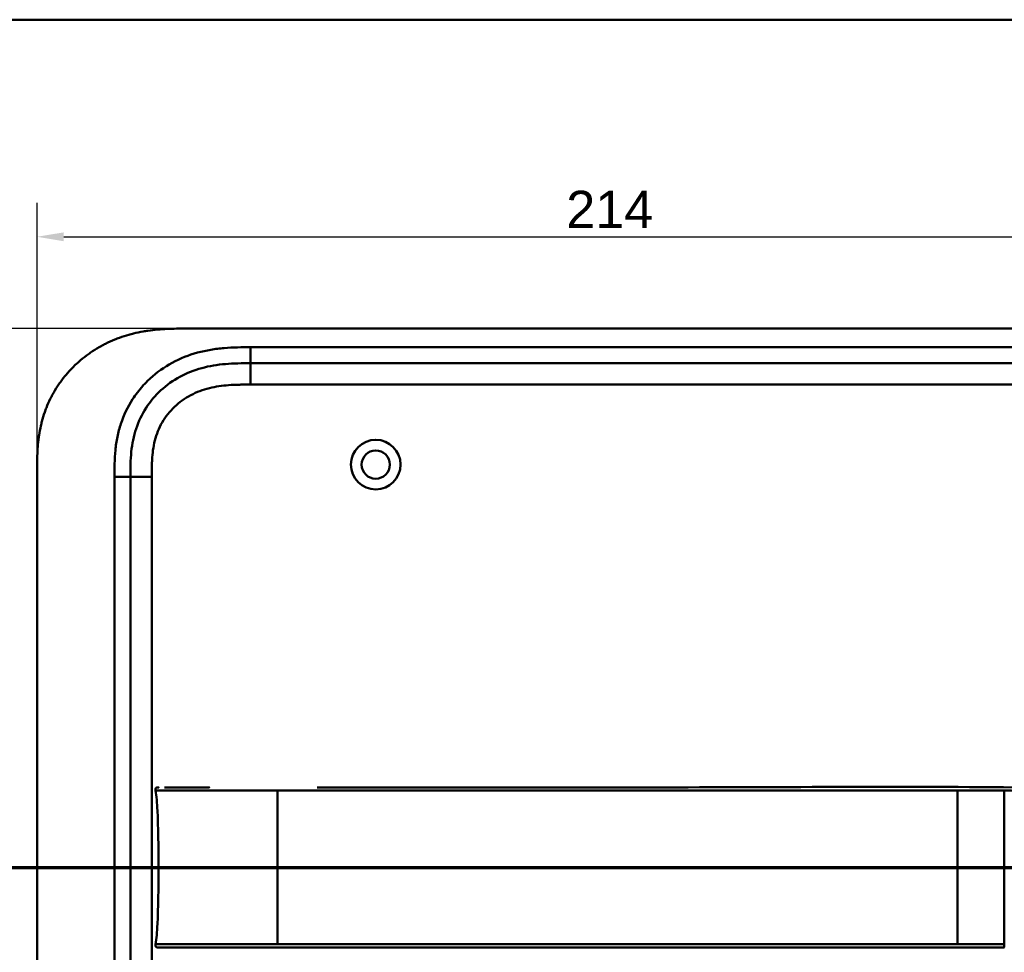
# Model space of a CAD drawing. Header units: millimetres. Extents: x 20 to 833, y 20 to 574.
# Tile 20 of 21: x 535 to 720, y 399 to 574. Entities that reach past the tile are written whole.
import ezdxf

# ---------------------------------------------------------------- set-up
doc = ezdxf.new("R2010")
doc.units = ezdxf.units.MM
doc.header["$LTSCALE"] = 2
for name, color, linetype, lineweight in [('Bemaßungen(DIN)', 7, 'Continuous', 25), ('Schnittansichtslinien(DIN)', 7, 'Continuous', 70), ('Sichtbare Kanten(DIN)', 7, 'Continuous', 50), ('Sichtbare tangentiale Kanten(DIN)', 7, 'Continuous', 50), ('Skizziergeometrie(DIN)', 7, 'Continuous', 50)]:
    doc.layers.add(name, color=color, linetype=linetype, lineweight=lineweight)
doc.styles.add('Aktuell-DINGroßer Text', font='arial.ttf')
doc.styles.add('STANDARD-DIN~0', font='arial.ttf')
doc.dimstyles.new('CAD-LAN', dxfattribs={"dimscale": 2, "dimtxt": 3.5, "dimasz": 2.5, "dimexe": 3.175, "dimexo": 0, "dimgap": 0.8, "dimtad": 1, "dimrnd": 1e-08, "dimtxsty": 'STANDARD-DIN~0', "dimcen": 0.09, "dimdle": 10, "dimclrd": 250, "dimclre": 250, "dimclrt": 250, "dimadec": 0, "dimazin": 2, "dimtfac": 1, "dimtmove": 0, "dimatfit": 3, "dimfxl": 1, "dimtolj": 1, "dimtzin": 0, "dimlwd": 25, "dimlwe": 25, "dimarcsym": 0})

# ---------------------------------------------------------------- blocks, each defined once
blk = doc.blocks.new('Ränder Standardrahmen')
at = {"layer": 'Skizziergeometrie(DIN)', "flags": 128}
blk.add_lwpolyline([(10, 10), (10, 287), (410, 287), (410, 10), (10, 10)], dxfattribs=at)
blk = doc.blocks.new('*D21')
at = {"layer": 'Bemaßungen(DIN)', "color": 250, "linetype": 'Continuous', "lineweight": 25, "true_color": 0x3f3f3f, "transparency": 16777216}
for p, q in [((565.19, 516.08), (490.84, 516.08)), ((497.19, 511.08), (497.19, 276.08)), ((565.19, 271.08), (490.84, 271.08))]:
    blk.add_line(p, q, dxfattribs=at)
at = {"layer": 'Bemaßungen(DIN)', "color": 250, "linetype": 'Continuous', "true_color": 0x3f3f3f, "transparency": 16777216}
for points in [[(496.36, 511.08), (498.02, 511.08), (497.19, 516.08)], [(496.36, 276.08), (498.02, 276.08), (497.19, 271.08)]]:
    blk.add_solid(points, dxfattribs=at)
at = {"layer": 'Defpoints', "color": 0, "linetype": 'Continuous', "transparency": 16777216}
for p in [(565.19, 516.08), (497.19, 271.08), (565.19, 271.08)]:
    blk.add_point(p, dxfattribs=at)
at = {"layer": 'Bemaßungen(DIN)', "color": 250, "linetype": 'Continuous', "lineweight": 25, "true_color": 0x3f3f3f, "transparency": 16777216, "insert": (488.44, 385.76), "char_height": 7, "attachment_point": 1, "rotation": 90, "style": 'STANDARD-DIN~0'}
blk.add_mtext('\\A1;245', dxfattribs=at)
blk = doc.blocks.new('*D22')
at = {"layer": 'Bemaßungen(DIN)', "color": 250, "linetype": 'Continuous', "lineweight": 25, "true_color": 0x3f3f3f, "transparency": 16777216}
for p, q in [((538.15, 489.3), (538.15, 539.65)), ((752.15, 489.3), (752.15, 539.65)), ((543.15, 533.3), (747.15, 533.3))]:
    blk.add_line(p, q, dxfattribs=at)
at = {"layer": 'Bemaßungen(DIN)', "color": 250, "linetype": 'Continuous', "true_color": 0x3f3f3f, "transparency": 16777216}
for points in [[(543.15, 534.13), (543.15, 532.46), (538.15, 533.3)], [(747.15, 534.13), (747.15, 532.46), (752.15, 533.3)]]:
    blk.add_solid(points, dxfattribs=at)
at = {"layer": 'Defpoints', "color": 0, "linetype": 'Continuous', "transparency": 16777216}
for p in [(752.15, 533.3), (538.15, 489.3), (752.15, 489.3)]:
    blk.add_point(p, dxfattribs=at)
at = {"layer": 'Bemaßungen(DIN)', "color": 250, "linetype": 'Continuous', "lineweight": 25, "true_color": 0x3f3f3f, "transparency": 16777216, "insert": (637.37, 541.93), "char_height": 7, "attachment_point": 1, "style": 'STANDARD-DIN~0'}
blk.add_mtext('\\A1;214', dxfattribs=at)
blk = doc.blocks.new('2DTransSchnitt0')
at = {"layer": 'Schnittansichtslinien(DIN)', "linetype": 'Continuous'}
for p, q in [((261.222, 218.636), (261.222, 212.535)), ((383.134, 218.636), (383.134, 212.535)), ((260.222, 212.535), (261.222, 207.535)), ((262.222, 212.535), (260.222, 212.535)), ((261.222, 212.535), (261.222, 207.535)), ((261.222, 207.535), (262.222, 212.535)), ((382.134, 212.535), (383.134, 207.535)), ((384.134, 212.535), (382.134, 212.535)), ((383.134, 212.535), (383.134, 207.535)), ((383.134, 207.535), (384.134, 212.535)), ((256.403, 207.535), (387.954, 207.535))]:
    blk.add_line(p, q, dxfattribs=at)
at = {"layer": 'Schnittansichtslinien(DIN)', "linetype": 'Continuous', "lineweight": 140}
for p, q in [((256.403, 207.535), (266.042, 207.535)), ((378.315, 207.535), (387.954, 207.535))]:
    blk.add_line(p, q, dxfattribs=at)
at = {"layer": 'Schnittansichtslinien(DIN)', "linetype": 'Continuous', "flags": 128}
for points in [[(260.222, 212.535), (261.222, 207.535), (262.222, 212.535), (260.222, 212.535)], [(382.134, 212.535), (383.134, 207.535), (384.134, 212.535), (382.134, 212.535)]]:
    blk.add_lwpolyline(points, dxfattribs=at)
at = {"layer": 'Schnittansichtslinien(DIN)'}
for points in [[(260.222, 212.535), (261.222, 207.535), (262.222, 212.535), (260.222, 212.535)], [(382.134, 212.535), (383.134, 207.535), (384.134, 212.535), (382.134, 212.535)]]:
    blk.add_solid(points, dxfattribs=at)
at = {"layer": 'Schnittansichtslinien(DIN)', "char_height": 3.734, "attachment_point": 7, "style": 'Aktuell-DINGroßer Text'}
for insert in [(259.469, 221.035), (381.381, 221.035)]:
    blk.add_mtext('A', dxfattribs=dict(at, insert=insert))

msp = doc.modelspace()

# ---------------------------------------------------------------- linework, layer by layer
at = {"layer": 'Sichtbare Kanten(DIN)'}
for p, q in [((724.114, 516.082), (565.192, 516.082)), ((723.115, 509.582), (578.191, 509.582)), ((538.153, 297.867), (538.153, 489.298)), ((555.653, 488.298), (555.653, 298.867)), ((719.443, 400.069), (719.509, 400.069))]:
    msp.add_line(p, q, dxfattribs=at)
for radius in [4.65, 2.65]:
    msp.add_circle((601.653, 490.582), radius, dxfattribs=at)
for points, knots in [([(565.192, 516.082), (564.606, 516.08), (563.428, 516.067), (561.938, 516.003), (560.44, 515.888), (559.237, 515.75), (557.733, 515.508), (556.533, 515.256), (555.043, 514.861), (553.863, 514.48), (552.413, 513.919), (551.275, 513.403), (549.89, 512.674), (548.815, 512.026), (547.523, 511.137), (546.533, 510.364), (545.359, 509.328), (544.474, 508.445), (543.442, 507.28), (542.678, 506.304), (541.807, 505.034), (541.177, 503.982), (540.479, 502.632), (539.991, 501.527), (539.471, 500.122), (539.125, 498.983), (538.777, 497.549), (538.563, 496.397), (538.367, 494.958), (538.264, 493.81), (538.186, 492.383), (538.153, 490.969), (538.153, 489.852), (538.153, 489.298)], [0.00000689, 0.00000689, 0.00000689, 0.00000689, 0.0407043, 0.08140172, 0.10175042, 0.14244784, 0.16279654, 0.20349396, 0.22384266, 0.26454008, 0.28488878, 0.3255862, 0.3459349, 0.38663232, 0.40698102, 0.44767844, 0.46802714, 0.50872456, 0.52907326, 0.56977068, 0.59011938, 0.6308168, 0.6511655, 0.69186291, 0.71221162, 0.75290903, 0.77325774, 0.81395515, 0.83430386, 0.87500127, 0.89534998, 0.93604739, 0.97674481, 0.97674481, 0.97674481, 0.97674481]), ([(578.191, 509.582), (577.386, 509.582), (575.79, 509.581), (573.453, 509.474), (571.187, 509.197), (568.27, 508.56), (564.836, 507.198), (561.252, 504.655), (558.421, 501.312), (556.862, 498.034), (556.115, 495.205), (555.785, 492.988), (555.654, 490.682), (555.653, 489.098), (555.653, 488.298)], [59.6158828, 59.6158828, 59.6158828, 59.6158828, 59.8593849, 60.1028861, 60.3463874, 60.5898887, 61.0768912, 61.5638938, 62.0508963, 62.5378989, 62.7814001, 63.0249014, 63.2684027, 63.5119054, 63.5119054, 63.5119054, 63.5119054]), ([(590.691, 430.07), (590.692, 430.07), (590.692, 430.07), (590.695, 430.07), (590.697, 430.07), (590.705, 430.07), (590.711, 430.07), (590.731, 430.07), (590.744, 430.07), (590.976, 430.07), (591.194, 430.07), (599.746, 430.07), (608.08, 430.07), (628.913, 430.07), (641.413, 430.07), (676.421, 430.07), (698.932, 430.308), (721.437, 430.06)], [0, 0, 0, 0, 0.0002441, 0.0002441, 0.0007324, 0.0007324, 0.0026855, 0.0026855, 0.0065918, 0.0065918, 0.0722195, 0.0722195, 2.5722195, 2.5722195, 6.3222196, 6.3222196, 13.0748039, 13.0748039, 13.0748039, 13.0748039]), ([(560.38, 429.459), (560.365, 429.562), (560.346, 429.667), (560.36, 429.796), (560.365, 429.823), (560.38, 429.868), (560.389, 429.888), (560.41, 429.925), (560.422, 429.942), (560.451, 429.972), (560.467, 429.985), (560.52, 430.02), (560.56, 430.036), (560.641, 430.057), (560.682, 430.062), (560.743, 430.067), (560.761, 430.068), (560.794, 430.069), (560.809, 430.07), (560.828, 430.07), (560.833, 430.07), (560.842, 430.07), (560.846, 430.07), (560.853, 430.07), (560.856, 430.07), (560.869, 430.07), (560.872, 430.07), (560.882, 430.07), (560.884, 430.07), (560.89, 430.07), (560.892, 430.07), (560.895, 430.07), (560.895, 430.07), (560.896, 430.07), (560.896, 430.07), (560.898, 430.07), (560.898, 430.07), (560.898, 430.07), (560.898, 430.07), (560.898, 430.07)], [0, 0, 0, 0, 0.0311277, 0.0311277, 0.03911556, 0.03911556, 0.04551701, 0.04551701, 0.05176502, 0.05176502, 0.05801202, 0.05801202, 0.07063282, 0.07063282, 0.08310355, 0.08310355, 0.08876398, 0.08876398, 0.09302208, 0.09302208, 0.0945824, 0.0945824, 0.09615429, 0.09615429, 0.09772199, 0.09772199, 0.10409523, 0.10409523, 0.11652864, 0.11652864, 0.13514677, 0.13514677, 0.13863752, 0.13863752, 0.14018957, 0.14018957, 0.14028665, 0.14028665, 0.14033603, 0.14033603, 0.14033603, 0.14033603]), ([(560.919, 415.07), (560.919, 418.907), (560.875, 422.721), (560.724, 425.67), (560.648, 427.172), (560.541, 428.453), (560.384, 429.459)], [0, 0, 0, 0, 0.30889062, 0.30889062, 0.30889062, 0.46621578, 0.46621578, 0.46621578, 0.46621578]), ([(560.788, 430.069), (560.814, 430.071), (560.841, 430.071), (560.888, 430.072), (560.908, 430.072), (560.935, 430.071), (560.941, 430.071), (560.947, 430.071), (560.947, 430.071), (560.948, 430.071), (560.948, 430.071), (560.948, 430.071)], [0.159826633, 0.159826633, 0.159826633, 0.159826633, 0.167747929, 0.167747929, 0.174016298, 0.174016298, 0.175896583, 0.175896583, 0.175984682, 0.175984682, 0.176039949, 0.176039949, 0.176039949, 0.176039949]), ([(560.883, 430.07), (560.886, 430.07), (560.89, 430.07), (560.907, 430.07), (560.921, 430.07), (560.936, 430.07), (560.936, 430.07), (560.936, 430.07), (560.936, 430.07), (560.936, 430.07), (560.936, 430.07), (560.936, 430.07)], [0.1063680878, 0.1063680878, 0.1063680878, 0.1063680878, 0.1076624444, 0.1076624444, 0.1118780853, 0.1118780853, 0.1119328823, 0.1119328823, 0.111953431, 0.111953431, 0.1119649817, 0.1119649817, 0.1119649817, 0.1119649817]), ([(560.89, 430.07), (560.896, 430.07), (560.902, 430.07), (560.912, 430.07), (560.914, 430.07), (560.919, 430.07), (560.922, 430.07), (560.926, 430.07), (560.927, 430.07), (560.929, 430.07), (560.929, 430.07), (560.929, 430.07), (560.93, 430.07), (560.93, 430.07), (560.93, 430.07), (560.93, 430.07)], [0.0954974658, 0.0954974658, 0.0954974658, 0.0954974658, 0.0980683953, 0.0980683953, 0.0989366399, 0.0989366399, 0.0997885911, 0.0997885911, 0.1001419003, 0.1001419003, 0.1002300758, 0.1002300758, 0.1002741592, 0.1002741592, 0.1002851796, 0.1002851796, 0.1002851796, 0.1002851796]), ([(562.07, 430.07), (562.07, 430.07), (562.07, 430.07), (562.07, 430.07), (562.07, 430.07), (562.071, 430.07), (562.071, 430.07), (562.071, 430.07), (562.072, 430.07), (562.073, 430.07), (562.074, 430.07), (562.077, 430.07), (562.078, 430.07), (562.098, 430.07), (562.116, 430.07), (562.16, 430.07), (562.185, 430.07), (562.28, 430.07), (562.352, 430.07), (562.528, 430.07), (562.635, 430.07), (562.786, 430.07), (562.824, 430.07), (562.961, 430.07), (563.064, 430.07), (563.211, 430.07), (563.251, 430.07), (563.308, 430.07), (563.324, 430.07), (563.34, 430.07), (563.34, 430.07), (563.341, 430.07), (563.341, 430.07), (563.341, 430.07)], [0, 0, 0, 0, 0.00002838, 0.00002838, 0.00008514, 0.00008514, 0.00019867, 0.00019867, 0.00065277, 0.00065277, 0.00156097, 0.00156097, 0.00328513, 0.00328513, 0.02167639, 0.02167639, 0.04619826, 0.04619826, 0.11159781, 0.11159781, 0.19880871, 0.19880871, 0.22787204, 0.22787204, 0.30054296, 0.30054296, 0.32778981, 0.32778981, 0.33800712, 0.33800712, 0.33824659, 0.33824659, 0.33826078, 0.33826078, 0.33826078, 0.33826078]), ([(563.341, 430.07), (563.855, 430.07), (564.315, 430.07), (564.884, 430.07), (564.884, 430.07), (564.885, 430.07), (564.885, 430.07), (564.885, 430.07), (564.885, 430.07), (564.886, 430.07), (564.887, 430.07), (564.903, 430.07), (564.919, 430.07), (564.956, 430.07), (564.978, 430.07), (565.056, 430.07), (565.114, 430.07), (565.328, 430.07), (565.488, 430.07), (565.708, 430.07), (565.763, 430.07), (566.951, 430.07), (568.303, 430.07), (569.945, 430.07), (570.125, 430.07), (570.341, 430.07), (570.376, 430.07), (570.413, 430.07), (570.416, 430.07), (570.42, 430.07), (570.42, 430.07), (570.42, 430.07), (570.421, 430.07), (570.421, 430.07), (570.421, 430.07), (570.421, 430.07), (570.421, 430.07), (570.421, 430.07)], [0, 0, 0, 0, 0.2888434, 0.2888434, 0.2888555, 0.2888555, 0.2889037, 0.2889037, 0.2890003, 0.2890003, 0.2893864, 0.2893864, 0.2972061, 0.2972061, 0.3076323, 0.3076323, 0.3354365, 0.3354365, 0.409599, 0.409599, 0.4343137, 0.4343137, 0.9352187, 0.9352187, 0.9962242, 0.9962242, 1.0076608, 1.0076608, 1.008733, 1.008733, 1.0088295, 1.0088295, 1.0088778, 1.0088778, 1.0089019, 1.0089019, 1.008914, 1.008914, 1.008914, 1.008914]), ([(560.919, 415.07), (560.919, 411.233), (560.875, 407.419), (560.724, 404.471), (560.648, 402.968), (560.541, 401.687), (560.384, 400.68)], [0, 0, 0, 0, 0.30888536, 0.30888536, 0.30888536, 0.4662495, 0.4662495, 0.4662495, 0.4662495]), ([(560.898, 400.069), (560.897, 400.069), (560.897, 400.069), (560.897, 400.069), (560.897, 400.069), (560.896, 400.069), (560.896, 400.069), (560.895, 400.069), (560.895, 400.069), (560.892, 400.069), (560.89, 400.069), (560.885, 400.069), (560.883, 400.069), (560.878, 400.069), (560.875, 400.069), (560.862, 400.07), (560.859, 400.07), (560.852, 400.07), (560.85, 400.07), (560.844, 400.07), (560.84, 400.07), (560.83, 400.07), (560.823, 400.07), (560.8, 400.07), (560.785, 400.071), (560.708, 400.074), (560.645, 400.08), (560.556, 400.106), (560.527, 400.117), (560.474, 400.148), (560.449, 400.168), (560.408, 400.215), (560.392, 400.242), (560.369, 400.3), (560.362, 400.33), (560.354, 400.391), (560.353, 400.422), (560.356, 400.529), (560.369, 400.605), (560.38, 400.68)], [0, 0, 0, 0, 0.00028677, 0.00028677, 0.00085963, 0.00085963, 0.00200522, 0.00200522, 0.00429634, 0.00429634, 0.02262582, 0.02262582, 0.03179275, 0.03179275, 0.04109082, 0.04109082, 0.04341208, 0.04341208, 0.04456569, 0.04456569, 0.0457191, 0.0457191, 0.04803012, 0.04803012, 0.05262125, 0.05262125, 0.07113734, 0.07113734, 0.08037876, 0.08037876, 0.08967939, 0.08967939, 0.09896721, 0.09896721, 0.10819297, 0.10819297, 0.11738064, 0.11738064, 0.14030942, 0.14030942, 0.14030942, 0.14030942]), ([(560.936, 400.069), (560.936, 400.069), (560.936, 400.069), (560.933, 400.069), (560.931, 400.069), (560.925, 400.069), (560.921, 400.069), (560.912, 400.069), (560.905, 400.069), (560.894, 400.069), (560.888, 400.069), (560.882, 400.069)], [0, 0, 0, 0, 0.0000178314, 0.0000178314, 0.0007794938, 0.0007794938, 0.001825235, 0.001825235, 0.0037615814, 0.0037615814, 0.0056120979, 0.0056120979, 0.0056120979, 0.0056120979]), ([(560.948, 400.069), (560.948, 400.069), (560.948, 400.069), (560.948, 400.069), (560.947, 400.07), (560.948, 400.07), (560.948, 400.069), (560.948, 400.068), (560.947, 400.069), (560.946, 400.07), (560.946, 400.071), (560.945, 400.069), (560.945, 400.069), (560.944, 400.069), (560.943, 400.07), (560.942, 400.07), (560.942, 400.07), (560.942, 400.069), (560.941, 400.069), (560.941, 400.069), (560.94, 400.069), (560.94, 400.069), (560.939, 400.07), (560.938, 400.07), (560.937, 400.069), (560.936, 400.069), (560.935, 400.069), (560.934, 400.07), (560.933, 400.07), (560.932, 400.069), (560.93, 400.069), (560.929, 400.069), (560.928, 400.069), (560.927, 400.069), (560.926, 400.07), (560.925, 400.069), (560.923, 400.069), (560.922, 400.069), (560.921, 400.069), (560.92, 400.069), (560.919, 400.069), (560.917, 400.069), (560.916, 400.069), (560.915, 400.069), (560.914, 400.069), (560.912, 400.069), (560.911, 400.069), (560.91, 400.069), (560.909, 400.069), (560.907, 400.069), (560.906, 400.069), (560.905, 400.069), (560.903, 400.069), (560.902, 400.069), (560.901, 400.069), (560.885, 400.069), (560.885, 400.069), (561.735, 400.069), (562.328, 400.069), (563.375, 400.069), (564.885, 400.069), (565.902, 400.069), (567.117, 400.069), (568.48, 400.069)], [0, 0, 0, 0, 0.0025183, 0.0025183, 0.0025183, 0.0949441, 0.0949441, 0.0949441, 0.1873699, 0.1873699, 0.1873699, 0.2797957, 0.2797957, 0.2797957, 0.3722215, 0.3722215, 0.3722215, 0.4184344, 0.4184344, 0.4184344, 0.4646473, 0.4646473, 0.4646473, 0.5570732, 0.5570732, 0.5570732, 0.649499, 0.649499, 0.649499, 0.7419248, 0.7419248, 0.7419248, 0.8343506, 0.8343506, 0.8343506, 0.9267764, 0.9267764, 0.9267764, 1.0192022, 1.0192022, 1.0192022, 1.111628, 1.111628, 1.111628, 1.2040539, 1.2040539, 1.2040539, 1.2964797, 1.2964797, 1.2964797, 1.3889055, 1.3889055, 1.3889055, 1.4813313, 1.4813313, 1.4813313, 2.5715522, 2.5715522, 2.5715522, 3.3314242, 3.3314242, 3.3314242, 3.8432409, 3.8432409, 3.8432409, 3.8432409]), ([(560.93, 400.069), (560.93, 400.069), (560.929, 400.069), (560.929, 400.069), (560.929, 400.069), (560.929, 400.069), (560.928, 400.069), (560.927, 400.069), (560.927, 400.069), (560.922, 400.069), (560.918, 400.069), (560.907, 400.069), (560.9, 400.069), (560.893, 400.069), (560.891, 400.069), (560.89, 400.069)], [0, 0, 0, 0, 0.0000222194, 0.0000222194, 0.0000666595, 0.0000666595, 0.0001555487, 0.0001555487, 0.000333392, 0.000333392, 0.0016342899, 0.0016342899, 0.0041648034, 0.0041648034, 0.0047801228, 0.0047801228, 0.0047801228, 0.0047801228]), ([(560.923, 400.069), (560.923, 400.069), (560.923, 400.069), (560.922, 400.069), (560.922, 400.069), (560.921, 400.069), (560.921, 400.069), (560.919, 400.069), (560.919, 400.069), (560.916, 400.069), (560.914, 400.069), (560.911, 400.069), (560.91, 400.069), (560.906, 400.069), (560.904, 400.069), (560.9, 400.069), (560.899, 400.069), (560.898, 400.069)], [0, 0, 0, 0, 0.0000111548, 0.0000111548, 0.0000825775, 0.0000825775, 0.0002255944, 0.0002255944, 0.0005124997, 0.0005124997, 0.0010879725, 0.0010879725, 0.0016605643, 0.0016605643, 0.002791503, 0.002791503, 0.0035732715, 0.0035732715, 0.0035732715, 0.0035732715]), ([(570.421, 400.069), (570.421, 400.069), (570.421, 400.069), (570.417, 400.069), (570.412, 400.069), (570.4, 400.069), (570.391, 400.069), (570.362, 400.069), (570.341, 400.069), (570.263, 400.069), (570.207, 400.069), (569.852, 400.069), (569.557, 400.069), (569.076, 400.069), (568.886, 400.069), (568.636, 400.069), (568.574, 400.069), (568.502, 400.069), (568.493, 400.069), (568.479, 400.069), (568.475, 400.069), (568.472, 400.069), (568.471, 400.069), (568.471, 400.069)], [0, 0, 0, 0, 0.00002188, 0.00002188, 0.00142245, 0.00142245, 0.00422358, 0.00422358, 0.01131397, 0.01131397, 0.03022194, 0.03022194, 0.13111359, 0.13111359, 0.19835644, 0.19835644, 0.22076612, 0.22076612, 0.22426754, 0.22426754, 0.22566811, 0.22566811, 0.22568999, 0.22568999, 0.22568999, 0.22568999]), ([(570.424, 400.069), (570.854, 400.069), (571.295, 400.069), (571.744, 400.069), (574.275, 400.069), (577.016, 400.069), (579.757, 400.069), (582.007, 400.069), (584.278, 400.069), (586.547, 400.069), (596.651, 400.069), (606.801, 400.069), (616.923, 400.069), (633.832, 400.069), (650.757, 400.069), (667.67, 400.069), (676.127, 400.069), (684.586, 400.069), (693.044, 400.069), (697.273, 400.069), (701.5, 400.069), (705.73, 400.069), (708.394, 400.069), (711.071, 400.069), (713.717, 400.069), (715.271, 400.069), (716.805, 400.069), (718.352, 400.069), (718.714, 400.069), (719.071, 400.069), (719.443, 400.069)], [4.0756553, 4.0756553, 4.0756553, 4.0756553, 4.2235005, 4.2235005, 4.2235005, 5.0551855, 5.0551855, 5.0551855, 5.7376751, 5.7376751, 5.7376751, 8.7756456, 8.7756456, 8.7756456, 13.8502555, 13.8502555, 13.8502555, 16.3875605, 16.3875605, 16.3875605, 17.6562129, 17.6562129, 17.6562129, 18.4553381, 18.4553381, 18.4553381, 18.9248654, 18.9248654, 18.9248654, 19.0347624, 19.0347624, 19.0347624, 19.0347624])]:
    msp.add_open_spline(points, degree=3, knots=knots, dxfattribs=at)
msp.add_rational_spline([(560.384, 400.68), (560.384, 400.68), (560.384, 400.68), (560.384, 400.68), (560.382, 400.68), (560.38, 400.68), (560.38, 400.68)], [1, 1, 1, 1, 1.08010035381, 1.12345159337, 1.13005371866], degree=3, knots=[0, 0, 0, 0, 0.00567203, 0.00567203, 0.00567203, 0.11634103, 0.11634103, 0.11634103, 0.11634103], dxfattribs=at)
for points in [[(560.944, 400.069), (560.923, 400.069), (560.901, 400.069), (560.878, 400.069)], [(560.948, 400.069), (560.947, 400.069), (560.946, 400.069), (560.945, 400.069)], [(560.948, 400.069), (560.948, 400.069), (560.948, 400.069), (560.948, 400.069)]]:
    msp.add_open_spline(points, degree=3, dxfattribs=at)
at = {"layer": 'Sichtbare tangentiale Kanten(DIN)'}
for p, q in [((578.191, 512.582), (723.115, 512.582)), ((578.191, 509.582), (578.191, 512.582)), ((578.191, 505.582), (578.191, 509.582)), ((723.115, 505.582), (578.191, 505.582)), ((552.653, 298.867), (552.653, 488.298)), ((555.653, 488.298), (552.653, 488.298)), ((559.653, 488.298), (555.653, 488.298)), ((559.653, 488.298), (559.653, 298.867)), ((710.721, 415.07), (583.247, 415.07)), ((719.502, 400.68), (719.509, 400.68))]:
    msp.add_line(p, q, dxfattribs=at)
for points, knots in [([(557.965, 505.332), (558.403, 505.821), (560.065, 507.501), (563.398, 509.864), (567.376, 511.438), (570.693, 512.161), (573.215, 512.468), (575.739, 512.581), (577.386, 512.582), (578.191, 512.582)], [61.3761038, 61.3761038, 61.3761038, 61.3761038, 61.5638941, 62.0508967, 62.5378992, 62.7814005, 63.0249017, 63.268403, 63.5119057, 63.5119057, 63.5119057, 63.5119057]), ([(552.653, 488.298), (552.653, 489.098), (552.654, 490.745), (552.795, 493.278), (553.168, 495.802), (554.035, 499.091), (555.59, 502.363), (557.266, 504.553), (557.965, 505.332)], [59.6158822, 59.6158822, 59.6158822, 59.6158822, 59.8593852, 60.1028865, 60.3463878, 60.589889, 61.0768916, 61.3761038, 61.3761038, 61.3761038, 61.3761038]), ([(578.191, 505.582), (578.028, 505.582), (577.864, 505.582), (577.7, 505.582), (577.258, 505.582), (576.815, 505.58), (576.373, 505.574), (576.22, 505.571), (576.068, 505.569), (575.916, 505.565), (575.84, 505.563), (575.763, 505.561), (575.687, 505.559), (575.611, 505.557), (575.535, 505.555), (575.456, 505.552), (575.146, 505.542), (574.851, 505.53), (574.546, 505.512), (574.538, 505.512), (574.531, 505.511), (574.523, 505.511), (573.906, 505.475), (573.318, 505.423), (572.725, 505.347), (572.716, 505.346), (572.706, 505.345), (572.697, 505.343), (572.097, 505.266), (571.505, 505.165), (570.915, 505.034), (570.91, 505.033), (570.905, 505.031), (570.899, 505.03), (570.3, 504.896), (569.704, 504.73), (569.124, 504.532), (569.121, 504.531), (569.117, 504.529), (569.114, 504.528), (568.527, 504.327), (567.946, 504.088), (567.387, 503.816), (566.828, 503.543), (566.284, 503.233), (565.764, 502.888), (565.244, 502.544), (564.746, 502.163), (564.278, 501.751), (563.808, 501.337), (563.363, 500.885), (562.957, 500.409), (562.553, 499.934), (562.18, 499.426), (561.849, 498.898), (561.52, 498.373), (561.226, 497.819), (560.977, 497.255), (560.73, 496.696), (560.521, 496.113), (560.351, 495.524), (560.35, 495.52), (560.349, 495.516), (560.347, 495.512), (560.181, 494.934), (560.053, 494.347), (559.954, 493.753), (559.953, 493.744), (559.952, 493.735), (559.95, 493.726), (559.854, 493.137), (559.787, 492.548), (559.742, 491.931), (559.741, 491.924), (559.741, 491.916), (559.74, 491.909), (559.718, 491.604), (559.702, 491.31), (559.69, 491.008), (559.677, 490.698), (559.669, 490.39), (559.663, 490.082), (559.653, 489.485), (559.653, 488.891), (559.653, 488.298)], [0, 0, 0, 0, 0.0490861, 0.0490861, 0.0490861, 0.1818558, 0.1818558, 0.1818558, 0.2275663, 0.2275663, 0.2275663, 0.2504221, 0.2504221, 0.2504221, 0.2732779, 0.2732779, 0.2732779, 0.3625385, 0.3625385, 0.3625385, 0.364701, 0.364701, 0.364701, 0.5447622, 0.5447622, 0.5447622, 0.5475767, 0.5475767, 0.5475767, 0.7297298, 0.7297298, 0.7297298, 0.7313799, 0.7313799, 0.7313799, 0.9165087, 0.9165087, 0.9165087, 0.9175934, 0.9175934, 0.9175934, 1.1050048, 1.1050048, 1.1050048, 1.2924795, 1.2924795, 1.2924795, 1.479975, 1.479975, 1.479975, 1.6686942, 1.6686942, 1.6686942, 1.8566744, 1.8566744, 1.8566744, 2.0435423, 2.0435423, 2.0435423, 2.2286346, 2.2286346, 2.2286346, 2.2299611, 2.2299611, 2.2299611, 2.4117644, 2.4117644, 2.4117644, 2.4144823, 2.4144823, 2.4144823, 2.594841, 2.594841, 2.594841, 2.5970368, 2.5970368, 2.5970368, 2.6862842, 2.6862842, 2.6862842, 2.7781364, 2.7781364, 2.7781364, 2.9561211, 2.9561211, 2.9561211, 2.9561211]), ([(583.247, 429.459), (584.575, 429.459), (585.903, 429.459), (587.231, 429.459), (587.784, 429.459), (588.336, 429.459), (588.888, 429.459), (589.662, 429.459), (590.437, 429.459), (591.211, 429.459), (591.623, 429.459), (592.035, 429.459), (592.448, 429.459), (593.364, 429.459), (594.28, 429.459), (595.196, 429.459), (601.836, 429.459), (608.475, 429.459), (615.115, 429.459)], [0, 0, 0, 0, 0.3984119, 0.3984119, 0.3984119, 0.558361, 0.558361, 0.558361, 0.7963648, 0.7963648, 0.7963648, 0.9137852, 0.9137852, 0.9137852, 1.1948602, 1.1948602, 1.1948602, 3.18679, 3.18679, 3.18679, 3.18679]), ([(615.115, 429.459), (641.672, 429.459), (668.23, 429.459), (694.787, 429.459), (696.165, 429.459), (697.543, 429.459), (698.921, 429.459), (700.199, 429.459), (701.476, 429.459), (702.754, 429.459), (705.41, 429.459), (708.065, 429.459), (710.721, 429.459)], [3.18679, 3.18679, 3.18679, 3.18679, 11.1540994, 11.1540994, 11.1540994, 11.5711487, 11.5711487, 11.5711487, 11.9507559, 11.9507559, 11.9507559, 12.7474629, 12.7474629, 12.7474629, 12.7474629]), ([(710.721, 429.459), (710.89, 429.459), (711.061, 429.459), (711.23, 429.459), (711.428, 429.459), (711.625, 429.459), (711.841, 429.459), (712.241, 429.459), (712.589, 429.459), (712.927, 429.46), (712.96, 429.46), (712.997, 429.46), (713.034, 429.46), (713.383, 429.46), (713.709, 429.459), (714.04, 429.459), (714.405, 429.459), (714.767, 429.459), (715.13, 429.459), (715.492, 429.459), (715.853, 429.459), (716.21, 429.459), (716.348, 429.459), (716.49, 429.459), (716.63, 429.459), (716.856, 429.459), (717.079, 429.459), (717.305, 429.459), (717.677, 429.459), (718.044, 429.459), (718.415, 429.459), (718.777, 429.459), (719.142, 429.46), (719.493, 429.46), (719.502, 429.46), (719.505, 429.46), (719.509, 429.46)], [0, 0, 0, 0, 0.05078067, 0.05078067, 0.05078067, 0.1102021, 0.1102021, 0.1102021, 0.2202767, 0.2202767, 0.2202767, 0.23095286, 0.23095286, 0.23095286, 0.33022951, 0.33022951, 0.33022951, 0.4395805, 0.4395805, 0.4395805, 0.54854182, 0.54854182, 0.54854182, 0.59063446, 0.59063446, 0.59063446, 0.6580998, 0.6580998, 0.6580998, 0.76890548, 0.76890548, 0.76890548, 0.8770848, 0.8770848, 0.8770848, 0.87997457, 0.87997457, 0.87997457, 0.87997457]), ([(719.509, 429.46), (719.529, 429.46), (719.549, 429.46), (719.568, 429.46), (719.779, 429.46), (719.986, 429.459), (720.193, 429.459), (720.399, 429.458), (720.606, 429.457), (720.813, 429.456), (721.02, 429.454), (721.226, 429.452), (721.43, 429.45), (721.508, 429.449), (721.585, 429.449), (721.663, 429.448), (721.791, 429.446), (721.919, 429.444), (722.048, 429.442), (722.255, 429.439), (722.46, 429.436), (722.664, 429.432), (722.868, 429.428), (723.073, 429.424), (723.278, 429.419), (723.483, 429.414), (723.686, 429.409), (723.887, 429.403), (724.088, 429.397), (724.291, 429.391), (724.492, 429.384)], [0, 0, 0, 0, 0.00593799, 0.00593799, 0.00593799, 0.06876696, 0.06876696, 0.06876696, 0.13141451, 0.13141451, 0.13141451, 0.19404693, 0.19404693, 0.19404693, 0.2177013, 0.2177013, 0.2177013, 0.25674204, 0.25674204, 0.25674204, 0.3195011, 0.3195011, 0.3195011, 0.38223166, 0.38223166, 0.38223166, 0.44495846, 0.44495846, 0.44495846, 0.5075707, 0.5075707, 0.5075707, 0.5075707]), ([(583.247, 415.07), (582.178, 415.07), (581.107, 415.07), (579.965, 415.07), (578.823, 415.07), (577.821, 415.07), (576.957, 415.07), (575.23, 415.07), (573.825, 415.07), (572.502, 415.07), (567.211, 415.07), (563.588, 415.07), (561.975, 415.07), (561.571, 415.07), (561.288, 415.07), (561.113, 415.07), (561.026, 415.07), (560.964, 415.07), (560.936, 415.07), (560.908, 415.07), (560.914, 415.07), (560.919, 415.07)], [0, 0, 0, 0, 0.2406476, 0.2406476, 0.2406476, 0.4812952, 0.4812952, 0.4812952, 0.9625904, 0.9625904, 0.9625904, 2.8877711, 2.8877711, 2.8877711, 3.3690663, 3.3690663, 3.3690663, 3.6097139, 3.6097139, 3.6097139, 3.8503615, 3.8503615, 3.8503615, 3.8503615]), ([(719.509, 415.07), (718.155, 415.07), (716.773, 415.07), (715.214, 415.07), (713.654, 415.07), (712.187, 415.07), (710.721, 415.07)], [0, 0, 0, 0, 0.44038321, 0.44038321, 0.44038321, 0.88076642, 0.88076642, 0.88076642, 0.88076642]), ([(583.247, 400.68), (584.575, 400.68), (585.903, 400.68), (587.231, 400.68), (587.781, 400.68), (588.33, 400.68), (588.88, 400.68), (589.657, 400.68), (590.434, 400.68), (591.211, 400.68), (591.622, 400.68), (592.033, 400.68), (592.444, 400.68), (593.361, 400.68), (594.279, 400.68), (595.196, 400.68), (601.836, 400.68), (608.475, 400.681), (615.115, 400.68)], [0, 0, 0, 0, 0.3984127, 0.3984127, 0.3984127, 0.5574675, 0.5574675, 0.5574675, 0.7963662, 0.7963662, 0.7963662, 0.9134321, 0.9134321, 0.9134321, 1.1948615, 1.1948615, 1.1948615, 3.1867877, 3.1867877, 3.1867877, 3.1867877]), ([(615.115, 400.68), (633.694, 400.68), (652.289, 400.68), (670.863, 400.68), (682.998, 400.68), (695.131, 400.68), (707.266, 400.68), (708.417, 400.68), (709.569, 400.68), (710.721, 400.68)], [3.1867877, 3.1867877, 3.1867877, 3.1867877, 8.7605377, 8.7605377, 8.7605377, 12.4019194, 12.4019194, 12.4019194, 12.7474629, 12.7474629, 12.7474629, 12.7474629]), ([(710.721, 400.68), (710.885, 400.68), (711.051, 400.68), (711.216, 400.68), (711.419, 400.68), (711.62, 400.68), (711.841, 400.68), (712.24, 400.68), (712.587, 400.68), (712.925, 400.68), (712.953, 400.68), (712.984, 400.68), (713.015, 400.68), (713.371, 400.68), (713.701, 400.68), (714.038, 400.68), (714.402, 400.68), (714.763, 400.68), (715.126, 400.68), (715.488, 400.68), (715.849, 400.68), (716.204, 400.68), (716.308, 400.68), (716.415, 400.68), (716.523, 400.68), (716.784, 400.68), (717.042, 400.68), (717.301, 400.68), (717.671, 400.68), (718.038, 400.68), (718.404, 400.68), (718.773, 400.68), (719.141, 400.68), (719.502, 400.68)], [0, 0, 0, 0, 0.04936867, 0.04936867, 0.04936867, 0.11014179, 0.11014179, 0.11014179, 0.22014326, 0.22014326, 0.22014326, 0.2290985, 0.2290985, 0.2290985, 0.32998918, 0.32998918, 0.32998918, 0.4391613, 0.4391613, 0.4391613, 0.54803878, 0.54803878, 0.54803878, 0.58009837, 0.58009837, 0.58009837, 0.65768707, 0.65768707, 0.65768707, 0.76818131, 0.76818131, 0.76818131, 0.87925552, 0.87925552, 0.87925552, 0.87925552]), ([(719.443, 400.069), (719.473, 400.069), (719.498, 400.119), (719.503, 400.307), (719.506, 400.408), (719.505, 400.538), (719.502, 400.68)], [0, 0, 0, 0, 0.6504188, 0.6504188, 0.6504188, 1, 1, 1, 1])]:
    msp.add_open_spline(points, degree=3, knots=knots, dxfattribs=at)
for points, weights, knots in [([(560.38, 429.459), (560.38, 429.459), (560.382, 429.46), (560.385, 429.46), (560.394, 429.46), (560.415, 429.459), (560.45, 429.459), (560.502, 429.459), (560.587, 429.459), (560.707, 429.459), (560.787, 429.46), (560.885, 429.46), (560.999, 429.46), (561.339, 429.46), (561.837, 429.461), (562.496, 429.461), (562.851, 429.462), (563.252, 429.462), (563.7, 429.462), (564.153, 429.462), (564.653, 429.462), (565.198, 429.462), (565.272, 429.462), (565.346, 429.462), (565.421, 429.462), (565.902, 429.462), (566.415, 429.462), (566.959, 429.462), (567.585, 429.462), (568.252, 429.462), (568.957, 429.462), (569.654, 429.461), (570.388, 429.461), (571.159, 429.461), (571.903, 429.461), (572.683, 429.46), (573.5, 429.46), (573.781, 429.46), (574.067, 429.46), (574.357, 429.46), (574.471, 429.46), (574.585, 429.46), (574.701, 429.46), (575.095, 429.46), (575.499, 429.46), (575.913, 429.46), (576.309, 429.46), (576.715, 429.46), (577.134, 429.459), (577.528, 429.459), (577.936, 429.459), (578.359, 429.459), (578.749, 429.459), (579.157, 429.459), (579.585, 429.459), (579.968, 429.459), (580.374, 429.459), (580.81, 429.459), (581.177, 429.459), (581.578, 429.459), (582.035, 429.459), (582.327, 429.459), (582.668, 429.459), (583.247, 429.459)], [1.13005451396, 1.13784212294, 1.09449061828, 1, 1.01564349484, 1.01564349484, 1, 1.00925616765, 1.00925616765, 1, 1.00150118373, 1.00150118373, 1, 1.00280379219, 1.00280379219, 1, 0.999526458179, 0.999526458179, 1, 0.99915374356, 0.99915374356, 1, 0.9999832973, 0.9999832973, 1, 0.99933166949, 0.99933166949, 1, 0.999344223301, 0.999344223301, 1, 0.999922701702, 0.999922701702, 1, 1.00094814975, 1.00094814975, 1, 1.00025925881, 1.00025925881, 1, 1.0000518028, 1.0000518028, 1, 1.00084824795, 1.00084824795, 1, 1.00131558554, 1.00131558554, 1, 1.00209490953, 1.00209490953, 1, 1.00365462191, 1.00365462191, 1, 1.00586740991, 1.00586740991, 1, 1.01725389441, 1.01725389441, 1, 1.18722739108, 1.18722739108, 1], [0.1163416, 0.1163416, 0.1163416, 0.1163416, 0.2468921, 0.2468921, 0.2468921, 0.4853656, 0.4853656, 0.4853656, 0.7799914, 0.7799914, 0.7799914, 0.9644924, 0.9644924, 0.9644924, 1.4628246, 1.4628246, 1.4628246, 1.7145394, 1.7145394, 1.7145394, 1.9637666, 1.9637666, 1.9637666, 1.9969824, 1.9969824, 1.9969824, 2.209763, 2.209763, 2.209763, 2.4552095, 2.4552095, 2.4552095, 2.7022329, 2.7022329, 2.7022329, 2.9498421, 2.9498421, 2.9498421, 3.0383348, 3.0383348, 3.0383348, 3.0733169, 3.0733169, 3.0733169, 3.1966109, 3.1966109, 3.1966109, 3.3197585, 3.3197585, 3.3197585, 3.4427414, 3.4427414, 3.4427414, 3.5655395, 3.5655395, 3.5655395, 3.6881793, 3.6881793, 3.6881793, 3.8106534, 3.8106534, 3.8106534, 3.9319007, 3.9319007, 3.9319007, 3.9319007]), ([(560.38, 400.68), (560.38, 400.68), (560.382, 400.68), (560.385, 400.68), (560.393, 400.68), (560.415, 400.68), (560.45, 400.68), (560.502, 400.68), (560.586, 400.68), (560.706, 400.68), (560.787, 400.68), (560.884, 400.68), (560.999, 400.68), (561.339, 400.679), (561.837, 400.679), (562.496, 400.678), (562.851, 400.678), (563.252, 400.678), (563.7, 400.678), (564.153, 400.678), (564.653, 400.677), (565.198, 400.677), (565.272, 400.677), (565.346, 400.677), (565.421, 400.677), (565.902, 400.677), (566.415, 400.677), (566.959, 400.678), (567.585, 400.678), (568.252, 400.678), (568.957, 400.678), (569.654, 400.678), (570.388, 400.679), (571.159, 400.679), (571.903, 400.679), (572.683, 400.679), (573.5, 400.679), (573.782, 400.68), (574.068, 400.68), (574.36, 400.68), (574.473, 400.68), (574.586, 400.68), (574.701, 400.68), (575.095, 400.68), (575.499, 400.68), (575.913, 400.68), (576.309, 400.68), (576.715, 400.68), (577.134, 400.68), (577.528, 400.68), (577.936, 400.68), (578.359, 400.68), (578.749, 400.68), (579.157, 400.68), (579.585, 400.68), (579.968, 400.68), (580.374, 400.68), (580.81, 400.68), (581.177, 400.68), (581.578, 400.68), (582.035, 400.68), (582.327, 400.68), (582.668, 400.68), (583.247, 400.68)], [1.13005371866, 1.13784194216, 1.09449070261, 1, 1.01564352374, 1.01564352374, 1, 1.00924441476, 1.00924441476, 1, 1.00150609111, 1.00150609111, 1, 1.00280370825, 1.00280370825, 1, 0.999526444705, 0.999526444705, 1, 0.999153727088, 0.999153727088, 1, 0.999983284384, 0.999983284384, 1, 0.999331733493, 0.999331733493, 1, 0.999344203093, 0.999344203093, 1, 0.999922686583, 0.999922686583, 1, 1.00094812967, 1.00094812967, 1, 1.00026108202, 1.00026108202, 1, 1.00005099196, 1.00005099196, 1, 1.00084821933, 1.00084821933, 1, 1.00131563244, 1.00131563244, 1, 1.00209471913, 1.00209471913, 1, 1.00365509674, 1.00365509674, 1, 1.00586622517, 1.00586622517, 1, 1.01725442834, 1.01725442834, 1, 1.18725223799, 1.18725223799, 1], [0.116341, 0.116341, 0.116341, 0.116341, 0.2468922, 0.2468922, 0.2468922, 0.4853665, 0.4853665, 0.4853665, 0.7797367, 0.7797367, 0.7797367, 0.9644969, 0.9644969, 0.9644969, 1.4628301, 1.4628301, 1.4628301, 1.7145451, 1.7145451, 1.7145451, 1.9637733, 1.9637733, 1.9637733, 1.9970018, 1.9970018, 1.9970018, 2.2097713, 2.2097713, 2.2097713, 2.4552194, 2.4552194, 2.4552194, 2.7022438, 2.7022438, 2.7022438, 2.9498539, 2.9498539, 2.9498539, 3.0386311, 3.0386311, 3.0386311, 3.0733288, 3.0733288, 3.0733288, 3.1966231, 3.1966231, 3.1966231, 3.3197709, 3.3197709, 3.3197709, 3.4427542, 3.4427542, 3.4427542, 3.5655525, 3.5655525, 3.5655525, 3.688193, 3.688193, 3.688193, 3.8106673, 3.8106673, 3.8106673, 3.931916, 3.931916, 3.931916, 3.931916])]:
    msp.add_rational_spline(points, weights, degree=3, knots=knots, dxfattribs=at)
for points, degree in [([(583.247, 429.459), (583.247, 427.67), (583.247, 425.169), (583.247, 422.019), (583.247, 418.545), (583.247, 415.07)], 5), ([(710.721, 429.459), (710.721, 427.67), (710.721, 425.169), (710.721, 422.019), (710.721, 418.545), (710.721, 415.07)], 5), ([(719.509, 415.07), (719.509, 418.545), (719.509, 422.019), (719.509, 425.17), (719.509, 427.67), (719.509, 429.46)], 5), ([(583.247, 400.68), (583.247, 402.47), (583.247, 404.97), (583.247, 408.12), (583.247, 411.595), (583.247, 415.07)], 5), ([(710.721, 400.68), (710.721, 402.47), (710.721, 404.97), (710.721, 408.12), (710.721, 411.595), (710.721, 415.069)], 5), ([(724.413, 415.07), (722.9, 415.07), (721.289, 415.07), (719.509, 415.07)], 3), ([(719.509, 415.069), (719.509, 411.595), (719.509, 408.12), (719.509, 404.97), (719.509, 402.469), (719.509, 400.68)], 5)]:
    msp.add_open_spline(points, degree=degree, dxfattribs=at)

# ---------------------------------------------------------------- block references
at = {"xscale": 2, "yscale": 2, "zscale": 2}
msp.add_blockref('Ränder Standardrahmen', (0, 0), dxfattribs=at)
at = {"layer": 'Schnittansichtslinien(DIN)', "xscale": 2, "yscale": 2, "zscale": 2}
msp.add_blockref('2DTransSchnitt0', (0, 0), dxfattribs=at)

# ---------------------------------------------------------------- dimensions: what is measured, and where the dimension line sits
at = {"layer": 'Bemaßungen(DIN)', "color": 250, "linetype": 'Continuous', "lineweight": 25, "true_color": 0x3f3f3f}
for base, p1, p2, angle, picture, middle in [((752.153, 533.298), (538.153, 489.298), (752.153, 489.298), 180, '*D22', (645.153, 533.298)), ((497.192, 271.082), (565.192, 516.082), (565.192, 271.082), 90, '*D21', (497.192, 393.582))]:
    dim = msp.add_linear_dim(base=base, p1=p1, p2=p2, angle=angle, dimstyle='CAD-LAN', override={"dimgap": 0.8, "dimdec": 2, "dimtol": 0, "dimlim": 0, "dimtp": 0, "dimtm": 0, "dimtdec": 2, "dimtofl": 0, "dimatfit": 1}, dxfattribs=at)
    dim.commit()
    dim.dimension.update_dxf_attribs({"geometry": picture, "text_midpoint": middle, "dimtype": 160})

doc.saveas('drawing.dxf')
